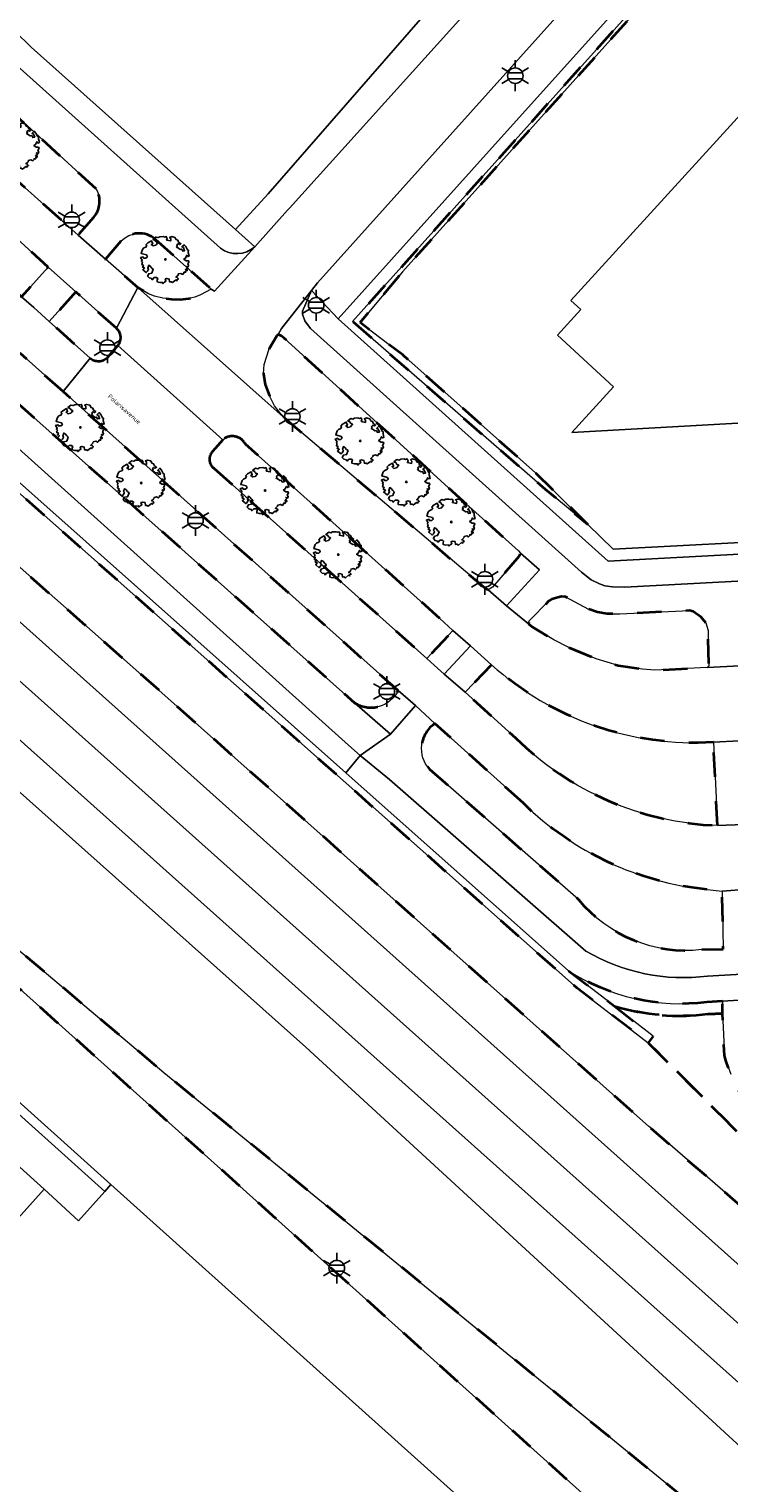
# Model space of a CAD drawing. Extents: x 105780 to 185197, y 477999 to 525027.
# Tile 133 of 256: x 108381 to 108439, y 478368 to 478487. Entities that reach past the tile are written whole.
import ezdxf
from ezdxf.enums import TextEntityAlignment as Align

# ---------------------------------------------------------------- set-up
doc = ezdxf.new("R2010")
doc.units = 0
doc.linetypes.add('XX-HIDDEN', pattern=[4, 2, -2])
for name, color, linetype, lineweight in [('B-GV-GR-BOOM-S', 252, 'Continuous', 25), ('B-GV-GR-HAAG_01-G', 252, 'GR-HAAG1', 13), ('B-GV-GR-MATERIAALGRENS-G', 252, 'XX-HIDDEN', 35), ('B-RO-IE-MEUBILAIR_WEGMEUBILAIR-S', 252, 'Continuous', 25), ('B-RO-IE-TERREINAFSCHEIDING_KUNSTMATIG_SCHUTTING-G', 252, 'IE-TERREINAFSCHEIDING-KUNSTMATIG-DICHT', 18), ('B-XX-KG-KADASTRAAL_BEBOUWING-G', 252, 'Continuous', 20), ('B1-WE-GW-TALUD_KRUIN-G', 252, 'Continuous', 25), ('B1-WE-OG-TERREIN_ERF-GV', 252, 'Continuous', 18), ('B1-WE-OG-TOPOGRAFIE-T18', 10, 'Continuous', 18), ('B1-WE-OG-WEG-GV', 7, 'Continuous', 18), ('B1-WE-VH-VERHARDING_ASFALT-GV', 252, 'Continuous', 18), ('B1-WE-VH-VERHARDING_BEDRIJFSVLOERPLAAT-GV', 252, 'Continuous', 18), ('B1-WE-VH-VERHARDING_BETON-GV', 252, 'Continuous', 18), ('B1-WE-VH-VERHARDING_BETONSTRAATSTEEN-GV', 252, 'Continuous', 18), ('B1-WE-VH-VERHARDING_STRAATBAKSTEEN-GV', 252, 'Continuous', 18), ('B1-WE-VH-VERHARDING_TEGEL-GV', 252, 'Continuous', 18)]:
    doc.layers.add(name, color=color, linetype=linetype, lineweight=lineweight)
doc.styles.add('NLCS-ISO', font='NLCS-ISO.ttf')
doc.styles.add('NLCS-ISO-M200-T18', font='NLCS-ISO.ttf', dxfattribs={"height": 0.36})
doc.linetypes.add('GR-HAAG1', pattern='A,6,[176,NLCS.shx,S=0.125,R=0,X=0,Y=0],-2', length=8)
doc.linetypes.add('IE-TERREINAFSCHEIDING-KUNSTMATIG-DICHT', pattern='A,8,-1,[82,NLCS.SHX,S=0.75,R=90,X=0,Y=0],-1', length=10)

# ---------------------------------------------------------------- blocks, each defined once
blk = doc.blocks.new('B-SIE-WEG_LICHTMAST-SO')
at = {"ltscale": 0.1}
for p, q in [((0, 1.27), (0, 2.53)), ((-1.1, 0.63), (-2.19, 1.27)), ((1.1, 0.63), (2.19, 1.27)), ((-1.1, -0.63), (-2.19, -1.27)), ((0, -1.27), (0, -2.53)), ((1.1, -0.63), (2.19, -1.27))]:
    blk.add_line(p, q, dxfattribs=at)
at = {"flags": 128}
for points in [[(-1.16, 0.5), (1.16, 0.5)], [(-1.16, -0.5), (1.16, -0.5)]]:
    blk.add_lwpolyline(points, dxfattribs=at)
at = {"ltscale": 0.1}
blk.add_circle((0, 0), 1.27, dxfattribs=at)
at = {"style": 'NLCS-ISO'}
blk.add_attdef('TYPE', text='', height=1.8, dxfattribs=at).set_placement((0, 2.53), align=Align.BOTTOM_CENTER)
blk = doc.blocks.new('B-SGR-BOOM_06')
at = {"linetype": 'Continuous', "flags": 128}
blk.add_lwpolyline([(1.08, 1.41), (1.01, 1.58), (0.88, 1.63), (0.78, 1.81), (0.51, 1.88), (0.34, 1.81), (0.44, 1.71), (0.43, 1.52), (0.09, 1.59), (0.14, 1.73), (0.07, 1.88), (-0.06, 1.84), (-0.19, 1.88), (-0.46, 1.86), (-0.6, 1.79), (-0.78, 1.83), (-1.02, 1.64), (-0.85, 1.56), (-0.8, 1.46), (-0.63, 1.37), (-0.8, 1.16), (-1.02, 1.11), (-1.17, 1.24), (-1.05, 1.29), (-1.15, 1.54), (-1.45, 1.37), (-1.6, 1.21), (-1.52, 1.14), (-1.6, 1.01), (-1.77, 0.94), (-1.89, 0.82), (-2, 0.49), (-1.55, 0.37), (-1.48, 0.22), (-1.6, 0.12), (-1.8, 0.12), (-1.84, 0.22), (-2.04, 0.15), (-1.9, -0.07), (-1.97, -0.15), (-1.89, -0.22), (-1.95, -0.4), (-1.81, -0.47), (-1.89, -0.62), (-1.77, -0.64), (-1.72, -0.68), (-1.85, -0.84), (-1.57, -1.07), (-1.47, -0.97), (-1.38, -0.79), (-1.45, -0.7), (-1.37, -0.47), (-1.25, -0.54), (-1.12, -0.7), (-1, -0.8), (-1.12, -1.12), (-1.37, -1.17), (-1.47, -1.36), (-1.33, -1.51), (-1.13, -1.56), (-1.11, -1.61), (-1.08, -1.66), (-0.93, -1.49), (-0.73, -1.49), (-0.63, -1.56), (-0.68, -1.71), (-0.68, -1.84), (-0.46, -1.89), (-0.24, -1.88), (-0.19, -1.98), (-0.09, -1.86), (0.04, -1.79), (-0.02, -1.6), (0.11, -1.56), (0.31, -1.61), (0.34, -1.84), (0.46, -1.83), (0.58, -1.89), (0.83, -1.69), (0.95, -1.74), (0.93, -1.66), (1.06, -1.59), (0.96, -1.49), (0.85, -1.46), (1.03, -1.29), (1.05, -1.19), (1.26, -1.14), (1.42, -1.22), (1.51, -1.12), (1.51, -1.05), (1.65, -1.05), (1.65, -0.95), (1.78, -0.91), (1.78, -0.82), (1.63, -0.82), (1.82, -0.64), (1.7, -0.57), (1.85, -0.62), (1.9, -0.5), (1.82, -0.37), (1.93, -0.18), (1.87, -0.1), (1.7, -0.1), (1.5, 0.03), (1.63, 0.12), (1.75, 0.34), (1.82, 0.24), (1.95, 0.29), (1.87, 0.57), (1.88, 0.75), (1.8, 0.79), (1.67, 1.06), (1.53, 1.21), (1.35, 1.04), (1.47, 0.97), (1.57, 0.72), (1.41, 0.69), (1.33, 0.85), (1.2, 0.82), (1.06, 0.92), (0.9, 1.01), (0.98, 1.07), (0.93, 1.17), (1.01, 1.27), (1.15, 1.22), (1.26, 1.29)], close=True, dxfattribs=at)
blk.add_circle((0, 0), 0.06)
at = {"style": 'NLCS-ISO'}
blk.add_attdef('SOORT', text='', height=0.3, dxfattribs=at).set_placement((0, -0.36), align=Align.TOP_CENTER)

msp = doc.modelspace()

# ---------------------------------------------------------------- linework, layer by layer
at = {"layer": 'B-GV-GR-HAAG_01-G', "flags": 128}
msp.add_lwpolyline([(108407.902, 478462.713), (108440.271, 478498.824), (108443.256, 478502.154), (108443.762, 478502.461), (108457.346, 478490.26), (108458.048, 478490.923), (108444.411, 478503.175), (108442.92, 478503.203), (108417.642, 478475.082), (108406.715, 478462.925), (108428.835, 478443.06), (108461.09, 478444.79), (108482.721, 478468.877), (108474.794, 478475.904), (108464.128, 478485.358), (108463.559, 478484.743), (108481.671, 478468.783), (108470.277, 478456.261), (108469.668, 478456.077), (108466.396, 478452.315), (108460.559, 478445.706), (108429.262, 478444.056), (108427.191, 478446.085), (108423.672, 478448.976)], close=True, dxfattribs=at)
at = {"layer": 'B-GV-GR-MATERIAALGRENS-G', "flags": 128}
for points in [[(108386.89, 478473.579), (108378.873, 478480.901), (108377.162, 478482.463), (108375.692, 478484.021), (108374.375, 478485.639), (108373.754, 478486.477), (108372.573, 478488.297), (108371.491, 478490.274), (108355.767, 478525.436), (108354.751, 478527.708), (108351.456, 478535.075), (108346.711, 478545.686), (108345.928, 478547.44), (108340.614, 478558.82)], [(108313.708, 478467.918), (108318.416, 478463.786), (108482.863, 478316.332), (108499.096, 478301.701), (108500.592, 478303.35), (108500.619, 478303.386), (108500.643, 478303.424), (108500.666, 478303.462), (108500.687, 478303.502), (108500.705, 478303.543), (108500.722, 478303.584), (108500.737, 478303.627), (108500.749, 478303.67), (108500.76, 478303.713), (108500.768, 478303.757), (108500.773, 478303.802), (108500.777, 478303.847), (108500.778, 478303.891), (108500.777, 478303.936), (108500.774, 478303.981), (108500.77, 478304.018), (108500.764, 478304.055), (108500.757, 478304.091), (108500.748, 478304.128), (108500.737, 478304.163), (108500.725, 478304.199), (108500.712, 478304.234), (108500.697, 478304.268), (108500.681, 478304.302), (108500.663, 478304.334), (108500.644, 478304.367), (108500.624, 478304.398), (108500.602, 478304.428), (108500.579, 478304.458), (108500.555, 478304.486), (108486.303, 478317.234), (108490.035, 478321.355), (108478.968, 478330.394), (108468.242, 478339.164), (108457.832, 478347.675), (108424.407, 478375.003), (108420.577, 478378.135), (108400.082, 478394.892), (108392.413, 478401.161), (108357.055, 478431.003), (108348.203, 478438.872), (108335.542, 478450.125), (108333.951, 478451.54), (108311.946, 478471.098), (108289.031, 478489.012)], [(108362.33, 478481.407), (108365.927, 478477.938), (108380.772, 478464.729), (108382.952, 478467.164), (108376.239, 478473.258), (108363.979, 478484.232)], [(108379.531, 478475.036), (108385.407, 478469.802), (108386.681, 478471.26)], [(108388.91, 478469.286), (108387.64, 478467.818), (108390.289, 478465.499), (108391.172, 478464.974), (108391.654, 478464.793), (108392.345, 478464.623), (108393.05, 478464.533), (108393.761, 478464.526), (108394.469, 478464.601), (108394.957, 478464.715), (108395.428, 478464.889), (108396.304, 478465.373), (108391.742, 478469.445)], [(108385.206, 478465.143), (108383.032, 478462.722), (108386.388, 478459.71)], [(108388.537, 478462.155), (108385.206, 478465.143)], [(108387.802, 478459.771), (108388.651, 478460.747)], [(108384.168, 478456.963), (108380.646, 478460.106)], [(108411.623, 478432.461), (108384.168, 478456.963)], [(108380.307, 478456.152), (108408.06, 478431.469)], [(108397.248, 478453.02), (108396.418, 478452.063)], [(108396.531, 478450.68), (108413.984, 478435.082), (108416.124, 478437.396), (108415.052, 478438.376), (108399.114, 478452.665)], [(108419.277, 478434.579), (108417.119, 478432.333), (108421.273, 478428.565)], [(108421.892, 478423.22), (108414.65, 478429.769)], [(108437.795, 478421.398), (108437.469, 478428.221)], [(108414.201, 478426.032), (108426.409, 478415.35)], [(108436.514, 478411.226), (108438.267, 478411.278), (108438.191, 478416.021), (108436.969, 478416.147)], [(108425.591, 478409.502), (108429.353, 478406.591)], [(108438.225, 478407.006), (108436.933, 478406.925)], [(108437.023, 478405.928), (108438.229, 478405.994), (108438.225, 478407.006)], [(108429.353, 478406.591), (108432.536, 478404.127), (108432.124, 478403.598), (108481.381, 478354.433), (108507.47, 478330.078), (108508.675, 478331.542), (108508.908, 478332.156), (108508.95, 478332.854), (108508.844, 478333.532), (108508.59, 478334.167), (108504.59, 478338.4), (108503.256, 478339.839), (108502.579, 478340.602), (108501.902, 478341.363), (108501.436, 478341.999), (108500.992, 478342.655), (108500.462, 478343.501), (108499.764, 478344.369), (108499.087, 478345.068), (108498.473, 478345.745), (108497.753, 478346.359), (108496.06, 478347.968), (108486.662, 478356.35), (108466.376, 478374.545), (108448.649, 478390.42), (108443.026, 478395.414), (108442.038, 478396.382), (108441.165, 478397.303), (108440.419, 478398.192), (108439.816, 478399.113), (108439.371, 478400.05), (108438.895, 478401.018), (108438.482, 478402.145), (108438.371, 478402.558), (108438.229, 478405.994)], [(108438.229, 478405.994), (108437.023, 478405.928)]]:
    msp.add_lwpolyline(points, dxfattribs=at)
for points in [[(108299.235, 478510.12), (108299.622, 478509.82), (108299.657, 478509.792), (108299.728, 478509.736), (108300.091, 478509.456), (108302.479, 478507.603), (108302.127, 478507.154), (108305.093, 478506.766), (108307.949, 478504.507), (108313.818, 478499.865), (108315.445, 478498.578), (108332.708, 478484.281), (108345.326, 478473.612), (108353.723, 478466.04), (108371.102, 478450.956), (108372.777, 478449.482), (108392.752, 478431.852), (108432.177, 478396.738), (108432.252, 478396.672), (108449.343, 478381.87), (108463.723, 478370.04), (108481.381, 478354.433), (108432.124, 478403.598), (108426.304, 478408.066), (108342.758, 478482.205), (108337.114, 478491.2), (108337.643, 478491.494), (108307.576, 478519.275), (108305.602, 478517.187)], [(108427.191, 478446.085), (108422.888, 478450.305), (108412.009, 478459.97), (108408.508, 478462.637), (108411.991, 478466.793), (108418.631, 478474.202), (108440.411, 478498.503), (108443.698, 478501.848), (108446.881, 478498.866), (108456.905, 478489.844), (108457.346, 478490.26), (108443.762, 478502.461), (108443.256, 478502.154), (108440.271, 478498.824), (108407.902, 478462.713), (108423.672, 478448.976)], [(108402.287, 478461.343), (108402.055, 478461.551), (108401.799, 478461.647), (108401.681, 478461.527), (108401.053, 478460.467), (108400.645, 478459.19), (108400.593, 478458.424), (108400.738, 478457.55), (108401.081, 478456.627), (108401.501, 478455.814), (108401.987, 478455.164), (108402.464, 478454.678), (108418.77, 478440.844), (108419.007, 478440.712), (108419.366, 478440.933), (108421.579, 478443.508), (108421.648, 478443.727), (108421.508, 478443.912), (108416.651, 478448.267)], [(108436.839, 478438.02), (108436.468, 478438.469), (108435.809, 478438.933), (108435.524, 478439.017), (108429.808, 478438.741), (108428.765, 478438.757), (108427.969, 478438.892), (108427.243, 478439.142), (108425.357, 478440.142), (108425.02, 478440.163), (108424.215, 478439.95), (108423.986, 478439.816), (108422.378, 478438.169), (108422.316, 478437.93), (108422.605, 478437.693), (108424.387, 478436.608), (108425.62, 478435.988), (108427.861, 478435.058), (108429.661, 478434.523), (108431.646, 478434.223), (108432.676, 478434.136), (108436.955, 478434.362), (108437.093, 478434.49), (108437.028, 478437.397)]]:
    msp.add_lwpolyline(points, close=True, dxfattribs=at)
for points in [[(108386.681, 478471.26, 0.3203982), (108386.89, 478473.579)], [(108391.742, 478469.445, 0.4021903), (108388.91, 478469.286)], [(108388.651, 478460.747, 0.4176361), (108388.537, 478462.155)], [(108386.388, 478459.71, 0.3854463), (108387.802, 478459.771)], [(108399.114, 478452.665, 0.4775402), (108397.248, 478453.02)], [(108396.418, 478452.063, 0.4533488), (108396.531, 478450.68)], [(108437.469, 478428.221, -0.2006436), (108419.277, 478434.579)], [(108408.06, 478431.469, 0.4556026), (108411.623, 478432.461)], [(108414.65, 478429.769, 0.4600093), (108414.201, 478426.032)], [(108421.273, 478428.565, 0.1879113), (108437.795, 478421.398)], [(108436.969, 478416.147, -0.1689363), (108421.892, 478423.22)], [(108426.409, 478415.35, 0.2553214), (108436.514, 478411.226)], [(108436.933, 478406.925, -0.176244), (108425.591, 478409.502)], [(108437.023, 478405.928, -0.102987), (108429.353, 478406.591)], [(108429.353, 478406.591, 0.102987), (108437.023, 478405.928)]]:
    msp.add_lwpolyline(points, format="xyb", dxfattribs=at)
at = {"layer": 'B-RO-IE-TERREINAFSCHEIDING_KUNSTMATIG_SCHUTTING-G', "flags": 128}
msp.add_lwpolyline([(108337.643, 478491.494), (108337.114, 478491.2), (108342.758, 478482.205), (108426.304, 478408.066), (108432.124, 478403.598), (108432.536, 478404.127), (108429.353, 478406.591), (108425.591, 478409.502), (108407.353, 478425.721), (108373.175, 478456.115), (108343.17, 478482.734)], close=True, dxfattribs=at)
at = {"layer": 'B-XX-KG-KADASTRAAL_BEBOUWING-G', "flags": 128}
msp.add_lwpolyline([(108453.78, 478476.09), (108450.97, 478478.63), (108449.588, 478477.087), (108442.832, 478483.137), (108425.795, 478464.433), (108426.611, 478463.703), (108424.691, 478461.595), (108429.28, 478457.353), (108425.87, 478453.61), (108462.773, 478455.684), (108459.205, 478458.864), (108463.333, 478463.573), (108461.07, 478465.6), (108461.61, 478466.3), (108452.41, 478474.56)], close=True, dxfattribs=at)
at = {"layer": 'B1-WE-GW-TALUD_KRUIN-G', "flags": 128}
msp.add_lwpolyline([(108490.035, 478321.355), (108470.67, 478341.986), (108404.057, 478403.222), (108372.825, 478431.037), (108348.039, 478453.304), (108345.612, 478455.172), (108343.234, 478457.101), (108340.905, 478459.09), (108338.629, 478461.139), (108336.406, 478463.245), (108329.28, 478469.401), (108322.092, 478475.484), (108314.842, 478481.493), (108307.531, 478487.428), (108300.159, 478493.287), (108294.76, 478496.804), (108294.811, 478498.925)], dxfattribs=at)
at = {"layer": 'B1-WE-OG-TERREIN_ERF-GV', "flags": 128}
for points in [[(108381.557, 478485.19), (108398.289, 478470.262), (108400.969, 478473.17), (108430.441, 478506.981), (108429.431, 478507.908), (108433.626, 478512.657), (108434.65, 478511.73), (108445.776, 478524.139), (108444.793, 478525.113), (108449.191, 478530.057), (108450.191, 478529.099), (108471.404, 478552.842), (108470.269, 478553.82), (108472.992, 478556.88), (108474.117, 478555.859), (108476.54, 478558.442)], [(108440.411, 478498.503), (108418.631, 478474.202), (108411.991, 478466.793), (108408.508, 478462.637), (108412.009, 478459.97), (108422.888, 478450.305), (108427.191, 478446.085), (108429.262, 478444.056), (108460.559, 478445.706), (108466.396, 478452.315), (108469.668, 478456.077), (108470.383, 478457.226), (108477.586, 478465.187), (108481.04, 478468.601), (108477.468, 478471.467), (108473.775, 478474.755), (108464.25, 478483.235), (108463.156, 478484.309), (108463.559, 478484.743), (108464.128, 478485.358), (108459.098, 478489.98)], [(108497.5, 478285.238), (108519.842, 478265.216), (108530.357, 478255.793), (108530.864, 478255.339), (108532.833, 478257.399), (108527.374, 478262.249), (108444.366, 478336.684), (108434.682, 478345.373), (108437.317, 478347.763), (108388.087, 478391.968), (108387.576, 478391.397), (108385.427, 478388.998), (108382.622, 478391.597), (108378.07, 478386.565)]]:
    msp.add_lwpolyline(points, dxfattribs=at)
at = {"layer": 'B1-WE-OG-TERREIN_ERF-GV'}
msp.add_lwpolyline([(108375.714, 478493.292, 0.0968823), (108381.557, 478485.19)], format="xyb", dxfattribs=at)
at = {"layer": 'B1-WE-OG-TERREIN_ERF-GV', "flags": 128}
msp.add_lwpolyline([(108442.832, 478483.137), (108449.588, 478477.087), (108450.97, 478478.63), (108453.78, 478476.09), (108452.41, 478474.56), (108461.61, 478466.3), (108461.07, 478465.6), (108463.333, 478463.573), (108459.205, 478458.864), (108462.773, 478455.684), (108425.87, 478453.61), (108429.28, 478457.353), (108424.691, 478461.595), (108426.611, 478463.703), (108425.795, 478464.433)], close=True, dxfattribs=at)
at = {"layer": 'B1-WE-OG-WEG-GV', "flags": 128}
for points in [[(108378.061, 478440.355), (108452.609, 478373.702), (108478.238, 478350.781), (108504.707, 478327.109), (108507.47, 478330.078), (108481.381, 478354.433), (108463.723, 478370.04), (108449.343, 478381.87), (108432.252, 478396.672), (108432.177, 478396.738), (108392.752, 478431.852), (108372.777, 478449.482)], [(108372.825, 478431.037), (108404.057, 478403.222), (108470.67, 478341.986), (108490.035, 478321.355), (108491.124, 478322.557), (108488.365, 478325.02), (108488.349, 478325.036), (108483.495, 478330.333), (108471.711, 478343.194), (108456.709, 478359.568), (108456.692, 478359.583), (108447.812, 478368.337), (108373.249, 478434.972)], [(108357.055, 478431.003), (108392.413, 478401.161), (108400.082, 478394.892), (108420.577, 478378.135), (108424.407, 478375.003), (108457.832, 478347.675), (108468.242, 478339.164), (108478.968, 478330.394), (108490.035, 478321.355), (108470.67, 478341.986), (108404.057, 478403.222), (108372.825, 478431.037)]]:
    msp.add_lwpolyline(points, dxfattribs=at)
at = {"layer": 'B1-WE-VH-VERHARDING_ASFALT-GV', "flags": 128}
for points in [[(108420.365, 478491.582), (108402.715, 478471.991), (108402.568, 478471.828), (108399.877, 478468.843), (108396.591, 478465.19), (108396.304, 478465.373), (108395.428, 478464.889), (108394.957, 478464.715), (108394.469, 478464.601), (108393.761, 478464.526), (108393.05, 478464.533), (108392.345, 478464.623), (108391.654, 478464.793), (108391.172, 478464.974), (108390.289, 478465.499), (108402.464, 478454.678), (108401.987, 478455.164), (108401.501, 478455.814), (108401.081, 478456.627), (108400.738, 478457.55), (108400.593, 478458.424), (108400.645, 478459.19), (108401.053, 478460.467), (108401.681, 478461.527), (108401.799, 478461.647), (108402.08, 478462.151), (108404.527, 478465.255), (108405.014, 478465.882), (108435.643, 478500)], [(108363.979, 478484.232), (108376.239, 478473.258), (108382.952, 478467.164), (108385.206, 478465.143), (108388.537, 478462.155), (108390.289, 478465.499), (108387.64, 478467.818), (108385.407, 478469.802), (108379.531, 478475.036)], [(108360.028, 478478.597), (108362.995, 478475.96), (108378.406, 478462.077), (108380.646, 478460.106), (108384.168, 478456.963), (108386.388, 478459.71), (108383.032, 478462.722), (108381.759, 478463.853), (108380.772, 478464.729), (108365.927, 478477.938), (108362.33, 478481.407)], [(108704.337, 478112.041), (108700.72, 478115.831), (108661.824, 478155.926), (108641.268, 478174.325), (108583.301, 478226.298), (108511.378, 478290.763), (108501.5, 478299.613), (108499.096, 478301.701), (108482.863, 478316.332), (108318.416, 478463.786), (108313.708, 478467.918)], [(108439.631, 478434.503), (108436.955, 478434.362), (108432.676, 478434.136), (108431.646, 478434.223), (108429.661, 478434.523), (108427.861, 478435.058), (108425.62, 478435.988), (108424.387, 478436.608), (108422.605, 478437.693), (108422.316, 478437.93), (108420.509, 478439.415), (108419.007, 478440.712), (108418.77, 478440.844), (108402.464, 478454.678), (108390.289, 478465.499), (108388.537, 478462.155)], [(108396.418, 478452.063), (108397.248, 478453.02), (108388.651, 478460.747), (108387.802, 478459.771)], [(108388.651, 478460.747), (108397.248, 478453.02)], [(108386.388, 478459.71), (108384.168, 478456.963), (108411.623, 478432.461), (108413.046, 478431.228), (108414.65, 478429.769), (108421.892, 478423.22)], [(108399.114, 478452.665), (108415.052, 478438.376), (108416.124, 478437.396), (108417.552, 478436.12), (108419.277, 478434.579)], [(108421.273, 478428.565), (108417.119, 478432.333), (108416.132, 478433.19), (108415.413, 478433.814), (108414.595, 478434.54), (108413.984, 478435.082), (108396.531, 478450.68)], [(108437.469, 478428.221), (108439.587, 478428.335), (108451.634, 478429.037)], [(108452.283, 478422.166), (108439.961, 478421.487), (108437.795, 478421.398)], [(108436.969, 478416.147), (108438.191, 478416.021), (108440.292, 478416.173), (108447.293, 478416.523), (108447.746, 478416.515)], [(108377.984, 478401.039), (108388.087, 478391.968), (108437.317, 478347.763), (108448.549, 478337.744), (108449.686, 478336.656), (108480.323, 478309.239), (108492.213, 478298.598), (108506.846, 478285.471), (108514.474, 478278.642), (108517.252, 478276.155), (108525.3, 478268.942), (108529.777, 478264.93), (108534.05, 478261.1), (108542.472, 478253.552), (108564.579, 478233.739), (108607.745, 478194.994), (108636.178, 478169.572), (108649.124, 478157.893), (108650.554, 478156.556)]]:
    msp.add_lwpolyline(points, dxfattribs=at)
at = {"layer": 'B1-WE-VH-VERHARDING_ASFALT-GV'}
for points in [[(108388.537, 478462.155, -0.4176361), (108388.651, 478460.747)], [(108387.802, 478459.771, -0.3854463), (108386.388, 478459.71)], [(108397.248, 478453.02, -0.4775402), (108399.114, 478452.665)], [(108396.531, 478450.68, -0.4533488), (108396.418, 478452.063)], [(108419.277, 478434.579, 0.2006436), (108437.469, 478428.221)], [(108437.795, 478421.398, -0.1879113), (108421.273, 478428.565)], [(108421.892, 478423.22, 0.1689363), (108436.969, 478416.147)]]:
    msp.add_lwpolyline(points, format="xyb", dxfattribs=at)
at = {"layer": 'B1-WE-VH-VERHARDING_BEDRIJFSVLOERPLAAT-GV', "flags": 128}
msp.add_lwpolyline([(108377.984, 478401.039), (108377.475, 478400.472), (108387.576, 478391.397), (108388.087, 478391.968)], close=True, dxfattribs=at)
at = {"layer": 'B1-WE-VH-VERHARDING_BETON-GV', "flags": 128}
for points in [[(108378.061, 478440.355), (108375.654, 478437.662), (108450.202, 478371.01), (108452.609, 478373.702)], [(108375.654, 478437.662), (108373.249, 478434.972), (108447.812, 478368.337), (108450.202, 478371.01)]]:
    msp.add_lwpolyline(points, close=True, dxfattribs=at)
at = {"layer": 'B1-WE-VH-VERHARDING_BETONSTRAATSTEEN-GV', "flags": 128}
msp.add_lwpolyline([(108376.05, 478397.483), (108371.436, 478392.352), (108378.07, 478386.565), (108382.622, 478391.597)], close=True, dxfattribs=at)
at = {"layer": 'B1-WE-VH-VERHARDING_STRAATBAKSTEEN-GV', "flags": 128}
msp.add_lwpolyline([(108272.554, 478477.386), (108256.245, 478459.195), (108255.882, 478458.749), (108261.224, 478454.659), (108261.734, 478455.228), (108282.516, 478478.405), (108283.03, 478477.944), (108286.785, 478477.264), (108306.946, 478459.195), (108305.611, 478457.705), (108305.84, 478457.5), (108327.263, 478438.298), (108328.415, 478439.645), (108374.145, 478399.19), (108376.05, 478397.483), (108382.622, 478391.597), (108385.427, 478388.998), (108387.576, 478391.397), (108377.475, 478400.472), (108377.984, 478401.039), (108343.848, 478431.691)], dxfattribs=at)
at = {"layer": 'B1-WE-VH-VERHARDING_TEGEL-GV', "flags": 128}
for points in [[(108337.693, 478573.15), (108334.83, 478571.975), (108339.868, 478560.529), (108340.614, 478558.82), (108345.928, 478547.44), (108346.711, 478545.686), (108351.456, 478535.075), (108354.751, 478527.708), (108355.767, 478525.436), (108371.491, 478490.274), (108372.573, 478488.297), (108373.754, 478486.477), (108374.375, 478485.639), (108375.692, 478484.021), (108377.162, 478482.463), (108378.873, 478480.901), (108386.89, 478473.579)], [(108476.54, 478558.442), (108474.117, 478555.859), (108472.992, 478556.88), (108470.269, 478553.82), (108471.404, 478552.842), (108450.191, 478529.099), (108449.191, 478530.057), (108444.793, 478525.113), (108445.776, 478524.139), (108434.65, 478511.73), (108433.626, 478512.657), (108429.431, 478507.908), (108430.441, 478506.981), (108400.969, 478473.17), (108398.289, 478470.262), (108399.877, 478468.843), (108402.568, 478471.828), (108402.715, 478471.991), (108420.365, 478491.582), (108431.306, 478504.071), (108434.233, 478507.596), (108471.441, 478548.758), (108476.188, 478553.965)], [(108397.062, 478468.731), (108379.325, 478484.64)], [(108379.325, 478484.64), (108397.062, 478468.731)], [(108399.877, 478468.843), (108398.289, 478470.262), (108381.557, 478485.19)], [(108386.681, 478471.26), (108385.407, 478469.802), (108387.64, 478467.818), (108388.91, 478469.286)], [(108391.742, 478469.445), (108396.304, 478465.373), (108396.591, 478465.19), (108399.877, 478468.843)], [(108460.005, 478442.524), (108430.213, 478440.951), (108429.213, 478440.96), (108428.581, 478441.053), (108428.13, 478441.212), (108427.442, 478441.547), (108426.648, 478442.176), (108404.434, 478462.153), (108403.971, 478462.77), (108403.789, 478463.324), (108403.796, 478463.549), (108404.527, 478465.255), (108402.08, 478462.151), (108401.799, 478461.647), (108402.055, 478461.551), (108402.287, 478461.343), (108416.651, 478448.267), (108421.508, 478443.912), (108421.648, 478443.727), (108423.207, 478442.355), (108420.509, 478439.415), (108422.316, 478437.93), (108422.378, 478438.169), (108423.986, 478439.816), (108424.215, 478439.95), (108425.02, 478440.163), (108425.357, 478440.142), (108427.243, 478439.142), (108427.969, 478438.892), (108428.765, 478438.757), (108429.808, 478438.741), (108435.524, 478439.017), (108435.809, 478438.933), (108436.468, 478438.469), (108436.839, 478438.02), (108437.028, 478437.397), (108437.093, 478434.49), (108436.955, 478434.362), (108439.631, 478434.503)], [(108461.09, 478444.79), (108428.835, 478443.06), (108406.715, 478462.925), (108404.527, 478465.255), (108403.796, 478463.549), (108403.789, 478463.324), (108403.971, 478462.77), (108404.434, 478462.153), (108426.648, 478442.176), (108427.442, 478441.547), (108428.13, 478441.212), (108428.581, 478441.053), (108429.213, 478440.96), (108430.213, 478440.951), (108460.005, 478442.524)], [(108380.646, 478460.106), (108378.406, 478462.077), (108376.386, 478459.758), (108374.534, 478457.659), (108376.686, 478455.725), (108407.56, 478427.986), (108408.504, 478427.138), (108410.993, 478428.894), (108408.06, 478431.469), (108380.307, 478456.152)], [(108413.046, 478431.228), (108411.623, 478432.461)], [(108408.06, 478431.469), (108410.993, 478428.894), (108413.046, 478431.228)], [(108414.65, 478429.769), (108413.046, 478431.228), (108410.993, 478428.894), (108408.504, 478427.138), (108410.909, 478425.161), (108427.02, 478411.109)], [(108427.02, 478411.109), (108410.909, 478425.161), (108408.504, 478427.138), (108407.353, 478425.721), (108425.591, 478409.502)], [(108426.409, 478415.35), (108414.201, 478426.032)], [(108440.357, 478413.425), (108440.292, 478416.173), (108438.191, 478416.021), (108438.267, 478411.278), (108436.514, 478411.226)], [(108436.998, 478409.061), (108457.7, 478410.258)], [(108457.7, 478410.258), (108436.998, 478409.061)], [(108436.933, 478406.925), (108438.225, 478407.006), (108441.334, 478407.2), (108459.089, 478408.31)], [(108441.334, 478407.2), (108438.225, 478407.006), (108438.229, 478405.994), (108438.371, 478402.558), (108438.482, 478402.145), (108438.895, 478401.018)]]:
    msp.add_lwpolyline(points, dxfattribs=at)
for points in [[(108444.411, 478503.175), (108446.561, 478505.275), (108446.099, 478505.52), (108444.935, 478505.806), (108442.601, 478505.988), (108441.061, 478505.435), (108440.425, 478505.076), (108439.762, 478504.529), (108435.643, 478500), (108405.014, 478465.882), (108404.527, 478465.255), (108406.715, 478462.925), (108417.642, 478475.082), (108442.92, 478503.203)], [(108385.206, 478465.143), (108382.952, 478467.164), (108380.772, 478464.729), (108381.759, 478463.853), (108383.032, 478462.722)], [(108376.686, 478455.725), (108374.534, 478457.659), (108373.175, 478456.115), (108407.353, 478425.721), (108408.504, 478427.138), (108407.56, 478427.986)], [(108423.207, 478442.355), (108421.648, 478443.727), (108421.579, 478443.508), (108419.366, 478440.933), (108419.007, 478440.712), (108420.509, 478439.415)], [(108417.552, 478436.12), (108416.124, 478437.396), (108413.984, 478435.082), (108414.595, 478434.54), (108415.413, 478433.814)], [(108419.277, 478434.579), (108417.552, 478436.12), (108415.413, 478433.814), (108416.132, 478433.19), (108417.119, 478432.333)], [(108439.587, 478428.335), (108437.469, 478428.221), (108437.795, 478421.398), (108439.961, 478421.487)]]:
    msp.add_lwpolyline(points, close=True, dxfattribs=at)
at = {"layer": 'B1-WE-VH-VERHARDING_TEGEL-GV'}
for points in [[(108381.557, 478485.19, -0.0968823), (108375.714, 478493.292)], [(108386.89, 478473.579, -0.3203982), (108386.681, 478471.26)], [(108388.91, 478469.286, -0.4021903), (108391.742, 478469.445)], [(108399.877, 478468.843, -0.3630598), (108397.062, 478468.731)], [(108397.062, 478468.731, 0.3630598), (108399.877, 478468.843)], [(108411.623, 478432.461, -0.4556026), (108408.06, 478431.469)], [(108414.201, 478426.032, -0.4600093), (108414.65, 478429.769)], [(108436.514, 478411.226, -0.2553214), (108426.409, 478415.35)], [(108427.02, 478411.109, 0.166776), (108436.998, 478409.061)], [(108436.998, 478409.061, -0.166776), (108427.02, 478411.109)], [(108425.591, 478409.502, 0.176244), (108436.933, 478406.925)]]:
    msp.add_lwpolyline(points, format="xyb", dxfattribs=at)

# ---------------------------------------------------------------- block references
at = {"layer": 'B-GV-GR-BOOM-S', "linetype": 'Continuous', "lineweight": 0}
for p in [(108380.274, 478477.104), (108392.56, 478467.799), (108385.589, 478454.034), (108408.521, 478452.929), (108390.572, 478449.476), (108412.306, 478449.565), (108400.723, 478448.861), (108415.988, 478446.281), (108406.722, 478443.605)]:
    msp.add_blockref('B-SGR-BOOM_06', p, dxfattribs=at)
at = {"layer": 'B-RO-IE-MEUBILAIR_WEGMEUBILAIR-S', "xscale": 0.5, "yscale": 0.5, "zscale": 0.5}
for p in [(108421.231, 478482.86), (108384.871, 478471.043), (108404.916, 478464.044), (108387.801, 478460.565), (108402.96, 478454.927), (108395.016, 478446.404), (108418.745, 478441.584), (108410.708, 478432.387), (108406.598, 478385.124)]:
    msp.add_blockref('B-SIE-WEG_LICHTMAST-SO', p, dxfattribs=at)

# ---------------------------------------------------------------- texts
at = {"layer": 'B1-WE-OG-TOPOGRAFIE-T18', "style": 'NLCS-ISO-M200-T18'}
msp.add_text('Polarisavenue', height=0.36, rotation=318.5, dxfattribs=at).set_placement((108389.195, 478455.531), align=Align.MIDDLE)

doc.saveas('drawing.dxf')
